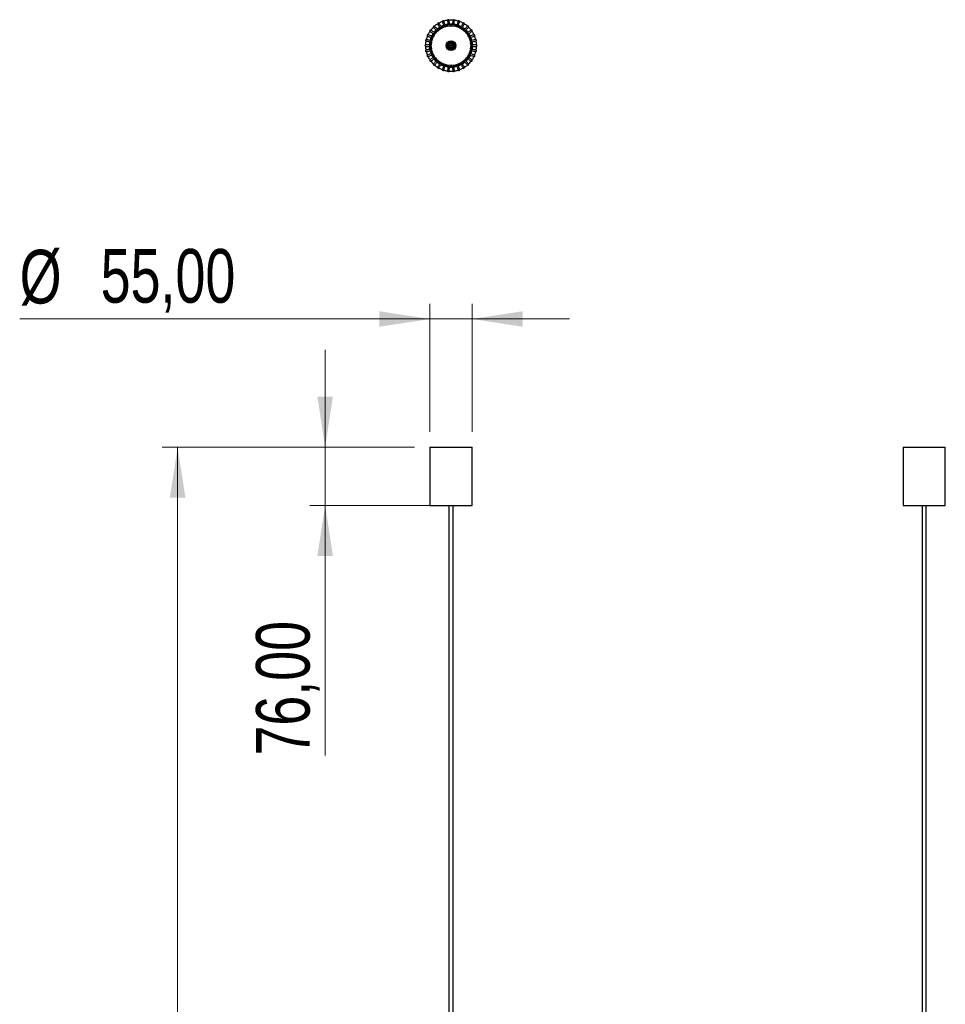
# Model space of a CAD drawing. Header units: millimetres. Extents: x 62 to 123, y 121 to 250.
# Tile 15 of 15: x 62 to 123, y 186 to 250. Entities that reach past the tile are written whole.
import ezdxf

# ---------------------------------------------------------------- set-up
doc = ezdxf.new("R2010")
doc.units = ezdxf.units.MM
doc.header["$PDSIZE"] = -1
doc.styles.add('SLDTEXTSTYLE0', font='TXT', dxfattribs={"width": 0.75})
doc.dimstyles.new('SLDDIMSTYLE0', dxfattribs={"dimtxt": 3.5, "dimasz": 3.302, "dimexe": 0, "dimexo": 0.0625, "dimgap": 0.875, "dimtad": 1, "dimlfac": 20, "dimrnd": 1e-09, "dimzin": 12, "dimdsep": 46, "dimtxsty": 'SLDTEXTSTYLE0', "dimsah": 1, "dimcen": 0.09, "dimadec": 0, "dimazin": 3, "dimtfac": 1, "dimtofl": 0, "dimtmove": 0, "dimatfit": 3, "dimfxl": 0, "dimfrac": 2, "dimtolj": 1, "dimtzin": 12, "dimarcsym": 0})
doc.dimstyles.new('SLDDIMSTYLE1', dxfattribs={"dimtxt": 3.5, "dimasz": 3.302, "dimexe": 0, "dimexo": 0.0625, "dimgap": 0.875, "dimtad": 1, "dimlfac": 20, "dimrnd": 1e-09, "dimzin": 12, "dimdsep": 46, "dimtxsty": 'SLDTEXTSTYLE0', "dimsah": 1, "dimcen": 0.09, "dimadec": 0, "dimazin": 3, "dimtfac": 1, "dimtmove": 0, "dimatfit": 0, "dimfxl": 0, "dimfrac": 2, "dimtolj": 1, "dimtzin": 12, "dimarcsym": 0})

# ---------------------------------------------------------------- blocks, each defined once
blk = doc.blocks.new('_D')
at = {"color": 7, "linetype": 'Continuous', "lineweight": 0}
for p, q in [((87.906, 221.86), (71.452, 221.86)), ((72.452, 221.86), (72.452, 136.86)), ((87.617, 136.86), (71.452, 136.86))]:
    blk.add_line(p, q, dxfattribs=at)
at = {"color": 7, "linetype": 'Continuous', "lineweight": 18}
for points in [[(72.452, 221.86), (71.944, 218.558), (72.96, 218.558)], [(72.452, 136.86), (72.96, 140.162), (71.944, 140.162)]]:
    blk.add_solid(points, dxfattribs=at)
at = {"color": 7, "linetype": 'Continuous', "lineweight": 18, "insert": (67.94, 157.826), "char_height": 3.5, "attachment_point": 1, "rotation": 90, "style": 'SLDTEXTSTYLE0'}
blk.add_mtext('1700,00', dxfattribs=at)
blk = doc.blocks.new('_D_2')
at = {"color": 7, "linetype": 'Continuous', "lineweight": 0}
for p, q in [((88.906, 222.86), (88.906, 231.221)), ((91.656, 222.86), (91.656, 231.221)), ((88.906, 230.221), (62.154, 230.221)), ((91.656, 230.221), (88.906, 230.221)), ((91.656, 230.221), (98.006, 230.221))]:
    blk.add_line(p, q, dxfattribs=at)
at = {"color": 7, "linetype": 'Continuous', "lineweight": 18}
for points in [[(88.906, 230.221), (85.604, 230.729), (85.604, 229.713)], [(91.656, 230.221), (94.958, 229.713), (94.958, 230.729)]]:
    blk.add_solid(points, dxfattribs=at)
at = {"color": 7, "linetype": 'Continuous', "lineweight": 18, "char_height": 3.5, "attachment_point": 1, "style": 'SLDTEXTSTYLE0'}
for s, insert in [('%%c', (62.154, 234.733)), ('55,00', (67.432, 234.786))]:
    blk.add_mtext(s, dxfattribs=dict(at, insert=insert))
blk = doc.blocks.new('_D_3')
at = {"color": 7, "linetype": 'Continuous', "lineweight": 0}
for p, q in [((82.074, 221.86), (82.074, 228.21)), ((87.906, 221.86), (81.074, 221.86)), ((82.074, 221.86), (82.074, 218.06)), ((90.581, 218.06), (81.074, 218.06)), ((82.074, 218.06), (82.074, 201.739))]:
    blk.add_line(p, q, dxfattribs=at)
at = {"color": 7, "linetype": 'Continuous', "lineweight": 18}
for points in [[(82.074, 221.86), (82.582, 225.162), (81.566, 225.162)], [(82.074, 218.06), (81.566, 214.758), (82.582, 214.758)]]:
    blk.add_solid(points, dxfattribs=at)
at = {"color": 7, "linetype": 'Continuous', "lineweight": 18, "insert": (77.563, 201.739), "char_height": 3.5, "attachment_point": 1, "rotation": 90, "style": 'SLDTEXTSTYLE0'}
blk.add_mtext('76,00', dxfattribs=at)

msp = doc.modelspace()

# ---------------------------------------------------------------- linework, layer by layer
at = {"color": 7, "linetype": 'Continuous', "lineweight": 25}
for p, q in [((89.13077, 249.25948), (89.13382, 249.25763)), ((89.40575, 249.47218), (89.409, 249.46913)), ((89.71895, 249.62317), (89.72195, 249.61884)), ((90.05676, 249.70582), (90.05905, 249.70033)), ((90.40446, 249.7165), (90.40563, 249.71012)), ((90.46601, 249.33404), (90.46664, 249.33999)), ((90.74689, 249.65466), (90.74666, 249.64784)), ((91.06909, 249.52295), (91.06736, 249.51621)), ((91.35695, 249.32705), (91.35384, 249.32095)), ((88.74115, 248.68835), (88.74283, 248.68812)), ((88.90599, 248.99436), (88.90847, 248.99347)), ((89.2063, 248.77536), (89.21093, 248.772)), ((89.37795, 248.98472), (89.38195, 248.98028)), ((89.5894, 249.15466), (89.5925, 249.14928)), ((91.59783, 249.07549), (91.59368, 249.07049)), ((91.78115, 248.77924), (91.77645, 248.77562)), ((88.61851, 248.10436), (88.61713, 248.10475)), ((91.53691, 248.37403), (91.53148, 248.37288)), ((91.57821, 248.10605), (91.57254, 248.10605)), ((91.89883, 248.45125), (91.89415, 248.44909)), ((91.94567, 248.1059), (91.94154, 248.10501)), ((91.94395, 248.00765), (91.9457, 248.00732)), ((88.64565, 247.75798), (88.64328, 247.75816)), ((88.7441, 247.42496), (88.74082, 247.42453)), ((89.08227, 247.57689), (89.07631, 247.57423)), ((89.20997, 247.3394), (89.20497, 247.33577)), ((90.28141, 247.84105), (90.28141, 247.7883)), ((90.28141, 247.7883), (90.28141, 247.74105)), ((91.7784, 247.33602), (91.78157, 247.33372)), ((91.82169, 247.42377), (91.81966, 247.42424)), ((91.89645, 247.66301), (91.89908, 247.66187)), ((91.91958, 247.75832), (91.9164, 247.75835)), ((88.90949, 247.11979), (88.90554, 247.1184)), ((89.13454, 246.85569), (89.13027, 246.85309)), ((89.67566, 246.90686), (89.67906, 246.91274)), ((89.92873, 246.80879), (89.93072, 246.81491)), ((90.19561, 246.76139), (90.28141, 246.75855)), ((90.28141, 246.75855), (90.36721, 246.76139)), ((91.35476, 246.79041), (91.35745, 246.78547)), ((91.59513, 247.0409), (91.59834, 247.03726)), ((91.65629, 247.11694), (91.65539, 247.11737)), ((89.40939, 246.64411), (89.40527, 246.64021)), ((89.72208, 246.49419), (89.71859, 246.48906)), ((90.05902, 246.41237), (90.05658, 246.4063)), ((90.40558, 246.40218), (90.40449, 246.3956)), ((90.74677, 246.46405), (90.74713, 246.45751)), ((91.0678, 246.59534), (91.0695, 246.58937)), ((88.90641, 221.86024), (88.90641, 218.06024)), ((88.90641, 221.86024), (90.28141, 221.86024)), ((90.28141, 221.86024), (91.65641, 221.86024)), ((91.65641, 218.06024), (91.65641, 221.86024)), ((119.76665, 221.86024), (119.76665, 218.06024)), ((119.76665, 221.86024), (122.51665, 221.86024)), ((122.51665, 218.06024), (122.51665, 221.86024)), ((88.90641, 218.06024), (90.28141, 218.06024)), ((90.14891, 218.06024), (90.14891, 166.99413)), ((90.28141, 218.06024), (91.65641, 218.06024)), ((90.41391, 166.99413), (90.41391, 218.06024)), ((119.76665, 218.06024), (122.51665, 218.06024)), ((121.00915, 218.06024), (121.00915, 166.99413)), ((121.27415, 166.99413), (121.27415, 218.06024))]:
    msp.add_line(p, q, dxfattribs=at)
at = {"color": 7, "linetype": 'Continuous', "lineweight": 25, "flags": 128}
for points in [[(89.79997, 249.37599), (89.66236, 249.31731), (89.62266, 249.29704)], [(89.83321, 249.27368), (89.6991, 249.21554), (89.67645, 249.20388)], [(90.08492, 249.44724), (89.95853, 249.42345), (89.89507, 249.40689)], [(90.09616, 249.34026), (89.98219, 249.31857), (89.92831, 249.30458)], [(90.37846, 249.45769), (90.2709, 249.46101), (90.18437, 249.45769)], [(90.36721, 249.35071), (90.28141, 249.35355), (90.19561, 249.35071)], [(90.63451, 249.30458), (90.58064, 249.31857), (90.46666, 249.34026)], [(90.66775, 249.40689), (90.5838, 249.42812), (90.47791, 249.44724)], [(90.88638, 249.20388), (90.86373, 249.21554), (90.72962, 249.27368)], [(90.94017, 249.29704), (90.88153, 249.32643), (90.76286, 249.37599)], [(91.18379, 249.13296), (91.14918, 249.16104), (91.02677, 249.24704)], [(89.11608, 248.84091), (89.08621, 248.79463), (89.01903, 248.67283)], [(89.2031, 248.77768), (89.15775, 248.7048), (89.11731, 248.62907)], [(89.3767, 248.98611), (89.33765, 248.94645), (89.26188, 248.85858)], [(89.58984, 249.15388), (89.56843, 249.14009), (89.45102, 249.05302)], [(91.11181, 249.05302), (90.9944, 249.14009), (90.97298, 249.15388)], [(91.30094, 248.85858), (91.22518, 248.94645), (91.18612, 248.98611)], [(91.44552, 248.62907), (91.40508, 248.7048), (91.35972, 248.77768)], [(88.89759, 248.29907), (88.88411, 248.20291), (88.8773, 248.10605)], [(88.8773, 248.00605), (88.88646, 247.8883), (88.89759, 247.81302)], [(88.97836, 248.58147), (88.95182, 248.51016), (88.91838, 248.39689)], [(89.00281, 248.27671), (88.98611, 248.13149), (88.98488, 248.10605)], [(88.98488, 248.00605), (88.98611, 247.98061), (89.00281, 247.83539)], [(89.07663, 248.53772), (89.03842, 248.42818), (89.02361, 248.37452)], [(91.53922, 248.37452), (91.5244, 248.42818), (91.48619, 248.53772)], [(91.57795, 248.10605), (91.57672, 248.13149), (91.56001, 248.27671)], [(91.56001, 247.83539), (91.57672, 247.98061), (91.57795, 248.00605)], [(91.64444, 248.39689), (91.60406, 248.53), (91.58447, 248.58147)], [(91.68552, 248.10605), (91.67636, 248.2238), (91.66524, 248.29907)], [(91.66524, 247.81302), (91.67872, 247.90919), (91.68552, 248.00605)], [(88.91838, 247.71521), (88.95877, 247.5821), (88.97836, 247.53062)], [(89.02361, 247.73758), (89.03842, 247.68392), (89.07663, 247.57438)], [(89.11731, 247.48302), (89.15775, 247.4073), (89.2031, 247.33441)], [(91.35972, 247.33441), (91.40508, 247.4073), (91.44552, 247.48302)], [(91.44675, 247.27118), (91.47662, 247.31746), (91.54379, 247.43927)], [(91.48619, 247.57438), (91.5244, 247.68392), (91.53922, 247.73758)], [(91.58447, 247.53062), (91.611, 247.60194), (91.64444, 247.71521)], [(89.26188, 247.25351), (89.33765, 247.16565), (89.3767, 247.12599)], [(89.37904, 246.97913), (89.41365, 246.95105), (89.53606, 246.86505)], [(89.45102, 247.05908), (89.56843, 246.972), (89.58984, 246.95822)], [(89.62266, 246.81505), (89.68129, 246.78566), (89.79997, 246.73611)], [(89.67645, 246.90822), (89.6991, 246.89656), (89.83321, 246.83842)], [(89.89507, 246.70521), (89.97903, 246.68397), (90.08492, 246.66486)], [(89.92831, 246.80752), (89.98219, 246.79352), (90.09616, 246.77184)], [(90.46666, 246.77184), (90.58064, 246.79352), (90.63451, 246.80752)], [(90.47791, 246.66486), (90.60429, 246.68865), (90.66775, 246.70521)], [(90.72962, 246.83842), (90.86373, 246.89656), (90.88638, 246.90822)], [(90.76286, 246.73611), (90.90047, 246.79478), (90.94017, 246.81505)], [(90.97298, 246.95822), (90.9944, 246.972), (91.11181, 247.05908)], [(91.18612, 247.12599), (91.22518, 247.16565), (91.30094, 247.25351)], [(90.18437, 246.6544), (90.29192, 246.65109), (90.37846, 246.6544)]]:
    msp.add_lwpolyline(points, dxfattribs=at)
at = {"color": 7, "linetype": 'Continuous', "lineweight": 25}
for radius in [1.375, 1.3, 1.295, 0.315, 0.26775, 0.215, 0.2125, 0.205, 0.1425, 0.1325]:
    msp.add_circle((90.28141, 248.05605), radius, dxfattribs=at)
at = {"color": 7, "linetype": 'Continuous'}
msp.add_circle((90.28141, 248.05605), 0.05987, dxfattribs=at)
msp.add_circle((90.28141, 248.05605), 0.05987, dxfattribs=at)
msp.add_circle((90.28141, 248.05605), 0.05987, dxfattribs=at)
msp.add_circle((90.28141, 248.05605), 0.05987, dxfattribs=at)
msp.add_circle((90.28141, 248.05605), 0.05987, dxfattribs=at)
msp.add_circle((90.28141, 248.05605), 0.05987, dxfattribs=at)
msp.add_circle((90.28141, 248.05605), 0.05987, dxfattribs=at)
msp.add_circle((90.28141, 248.05605), 0.05987, dxfattribs=at)
msp.add_circle((90.28141, 248.05605), 0.05987, dxfattribs=at)
msp.add_circle((90.28141, 248.05605), 0.05987, dxfattribs=at)
msp.add_circle((90.28141, 248.05605), 0.05987, dxfattribs=at)
msp.add_circle((90.28141, 248.05605), 0.05987, dxfattribs=at)
msp.add_circle((90.28141, 248.05605), 0.05987, dxfattribs=at)
msp.add_circle((90.28141, 248.05605), 0.05987, dxfattribs=at)
msp.add_circle((90.28141, 248.05605), 0.05987, dxfattribs=at)
msp.add_circle((90.28141, 248.05605), 0.05987, dxfattribs=at)
msp.add_circle((90.28141, 248.05605), 0.05987, dxfattribs=at)
msp.add_circle((90.28141, 248.05605), 0.05987, dxfattribs=at)
msp.add_circle((90.28141, 248.05605), 0.05987, dxfattribs=at)
msp.add_circle((90.28141, 248.05605), 0.05987, dxfattribs=at)
msp.add_circle((90.28141, 248.05605), 0.05987, dxfattribs=at)
msp.add_circle((90.28141, 248.05605), 0.05987, dxfattribs=at)
msp.add_circle((90.28141, 248.05605), 0.05987, dxfattribs=at)
msp.add_circle((90.28141, 248.05605), 0.05987, dxfattribs=at)
msp.add_circle((90.28141, 248.05605), 0.05987, dxfattribs=at)
msp.add_circle((90.28141, 248.05605), 0.05987, dxfattribs=at)
msp.add_circle((90.28141, 248.05605), 0.05987, dxfattribs=at)
msp.add_circle((90.28141, 248.05605), 0.05987, dxfattribs=at)
msp.add_circle((90.28141, 248.05605), 0.05987, dxfattribs=at)
msp.add_circle((90.28141, 248.05605), 0.05987, dxfattribs=at)
at = {"color": 7, "linetype": 'Continuous', "lineweight": 25}
for centre, radius, start, end in [((90.28141, 248.05605), 1.665, 133.715218, 142.3720615), ((89.17735, 249.28224), 0.05, 42, 222.0281221), ((90.28141, 248.05605), 1.665, 121.7306596, 130.3844606), ((90.28141, 248.05605), 1.405, 122.0394263, 129.9605737), ((89.45641, 249.48499), 0.05, 30, 210.0281221), ((90.28141, 248.05605), 1.665, 109.7439853, 118.3941148), ((89.77154, 249.62529), 0.05, 18, 198.0281221), ((90.28141, 248.05605), 1.665, 97.7545604, 106.4006569), ((90.10894, 249.69701), 0.05, 6, 186.0281221), ((90.28141, 248.05605), 1.665, 85.7618807, 94.4038515), ((90.45389, 249.69701), 0.05, 354, 174.0281221), ((90.28141, 248.05605), 1.665, 73.7656024, 82.4035969), ((90.79129, 249.62529), 0.05, 342, 162.0281221), ((90.28141, 248.05605), 1.665, 61.7655605, 70.3999226), ((91.10641, 249.48499), 0.05, 330, 150.0281221), ((90.28141, 248.05605), 1.665, 49.7617767, 58.3929853), ((91.38548, 249.28224), 0.05, 318, 138.0281221), ((90.28141, 248.05605), 1.665, 37.7544545, 46.3830627), ((90.28141, 248.05605), 1.665, 157.6809559, 166.3411122), ((88.77406, 248.72716), 0.05, 66, 246.0281221), ((90.28141, 248.05605), 1.665, 145.6983896, 154.3574102), ((88.94654, 249.02589), 0.05, 54, 234.0281221), ((90.28141, 248.05605), 1.405, 134.0394263, 141.9605737), ((90.28141, 248.05605), 1.405, 38.0394263, 45.9605737), ((90.28141, 248.05605), 1.405, 26.0394263, 33.9605737), ((91.61629, 249.02589), 0.05, 306, 126.0281221), ((90.28141, 248.05605), 1.665, 25.7439641, 34.3705464), ((91.78876, 248.72716), 0.05, 294, 114.0281221), ((90.28141, 248.05605), 1.665, 13.7308173, 22.3559311), ((88.63141, 248.05605), 0.05, 90, 270.0281221), ((90.28141, 248.05605), 1.665, 181.6474108, 190.3064314), ((90.28141, 248.05605), 1.665, 169.6637088, 178.3238651), ((88.66747, 248.3991), 0.05, 78, 258.0281221), ((91.89536, 248.3991), 0.05, 282, 102.0281221), ((90.28141, 248.05605), 1.665, 1.7156362, 10.339803), ((90.28141, 248.05605), 1.665, 349.6991179, 358.3228225), ((91.93141, 248.05605), 0.05, 270, 90.0281221), ((88.66747, 247.71299), 0.05, 102, 282.0281221), ((90.28141, 248.05605), 1.665, 193.6327595, 202.289603), ((88.77406, 247.38493), 0.05, 114, 294.0281221), ((90.28141, 248.05605), 1.665, 205.6203604, 214.2741614), ((90.28141, 248.05605), 1.405, 206.0394263, 213.9605737), ((90.28141, 248.05605), 1.665, 325.6650179, 334.2891848), ((91.78876, 247.38493), 0.05, 246, 66.0281221), ((90.28141, 248.05605), 1.665, 337.6819984, 346.305703), ((91.89536, 247.71299), 0.05, 258, 78.0281221), ((88.94654, 247.0862), 0.05, 126, 306.0281221), ((90.28141, 248.05605), 1.665, 217.6107062, 226.2608357), ((89.17735, 246.82986), 0.05, 138, 318.0281221), ((90.28141, 248.05605), 1.405, 218.0394263, 225.9605737), ((90.28141, 248.05605), 1.665, 229.6041641, 238.2502606), ((90.28141, 248.05605), 1.405, 302.0394263, 309.9605737), ((90.28141, 248.05605), 1.665, 301.6342746, 310.2608569), ((90.28141, 248.05605), 1.405, 314.0394263, 321.9605737), ((91.38548, 246.82986), 0.05, 222, 42.0281221), ((90.28141, 248.05605), 1.665, 313.6488899, 322.2740037), ((91.61629, 247.0862), 0.05, 234, 54.0281221), ((89.45641, 246.62711), 0.05, 150, 330.0281221), ((90.28141, 248.05605), 1.665, 241.6009694, 250.2429403), ((89.77154, 246.48681), 0.05, 162, 342.0281221), ((90.28141, 248.05605), 1.665, 253.601224, 262.2392186), ((90.10894, 246.41509), 0.05, 174, 354.0281221), ((90.28141, 248.05605), 1.665, 265.6048984, 274.2392604), ((90.45389, 246.41509), 0.05, 186, 6.0281221), ((90.28141, 248.05605), 1.665, 277.6118357, 286.2430443), ((90.79129, 246.48681), 0.05, 198, 18.0281221), ((90.28141, 248.05605), 1.665, 289.6217582, 298.2503664), ((91.10641, 246.62711), 0.05, 210, 30.0281221)]:
    msp.add_arc(centre, radius, start, end, dxfattribs=at)
for points, knots in [([(89.14019, 249.24878), (89.14265, 249.24605), (89.14751, 249.24065), (89.18421, 249.19989), (89.2407, 249.13715), (89.29066, 249.08167), (89.3254, 249.04309), (89.32996, 249.03802)], [0, 0, 0, 0, 0.25189752, 0.49674514, 0.73449407, 0.96515014, 1, 1, 1, 1]), ([(89.39918, 249.1106), (89.38195, 249.12972), (89.33326, 249.1838), (89.27509, 249.24841), (89.22455, 249.30454), (89.21793, 249.31189), (89.21451, 249.31569)], [0, 0, 0, 0, 0.14428149, 0.40789826, 0.69316944, 1, 1, 1, 1]), ([(89.41311, 249.45999), (89.41495, 249.4568), (89.41858, 249.45052), (89.44601, 249.40302), (89.48821, 249.32992), (89.52566, 249.26506), (89.55174, 249.21989), (89.55526, 249.21378)], [0, 0, 0, 0, 0.25159475, 0.49614807, 0.73361123, 0.96399005, 1, 1, 1, 1]), ([(89.63888, 249.26895), (89.62559, 249.29196), (89.58878, 249.35572), (89.54497, 249.43161), (89.50722, 249.49699), (89.50228, 249.50555), (89.49971, 249.50999)], [0, 0, 0, 0, 0.14813638, 0.4105656, 0.69455167, 1, 1, 1, 1]), ([(89.72398, 249.60984), (89.72512, 249.60634), (89.72736, 249.59944), (89.74431, 249.54727), (89.77039, 249.467), (89.79357, 249.39568), (89.80973, 249.34595), (89.81194, 249.33914)], [0, 0, 0, 0, 0.25145053, 0.49586368, 0.73319072, 0.9634375, 1, 1, 1, 1]), ([(89.9057, 249.37417), (89.89728, 249.40009), (89.87431, 249.4708), (89.84705, 249.55469), (89.82373, 249.62646), (89.82067, 249.63587), (89.81909, 249.64074)], [0, 0, 0, 0, 0.15135683, 0.41279394, 0.69570641, 1, 1, 1, 1]), ([(90.05922, 249.69178), (90.0596, 249.68812), (90.06036, 249.6809), (90.06609, 249.62635), (90.07491, 249.54242), (90.08275, 249.46784), (90.08822, 249.41585), (90.08896, 249.40874)], [0, 0, 0, 0, 0.251463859, 0.495889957, 0.733229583, 0.963488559, 1, 1, 1, 1]), ([(90.18813, 249.42188), (90.18522, 249.44956), (90.17739, 249.52408), (90.16812, 249.61227), (90.16024, 249.68729), (90.1592, 249.69713), (90.15867, 249.70224)], [0, 0, 0, 0, 0.15396001, 0.41459517, 0.69663981, 1, 1, 1, 1]), ([(90.40416, 249.70224), (90.40377, 249.69858), (90.40302, 249.69136), (90.39728, 249.63681), (90.38846, 249.55286), (90.38063, 249.47841), (90.37519, 249.42657), (90.37445, 249.41958)], [0, 0, 0, 0, 0.251634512, 0.496226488, 0.733727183, 0.964142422, 1, 1, 1, 1]), ([(90.47402, 249.4102), (90.47697, 249.43831), (90.48485, 249.51328), (90.49416, 249.60183), (90.50204, 249.67683), (90.50308, 249.68668), (90.50361, 249.69178)], [0, 0, 0, 0, 0.15595945, 0.41597866, 0.69735674, 1, 1, 1, 1]), ([(90.74374, 249.64074), (90.7426, 249.63724), (90.74036, 249.63034), (90.72341, 249.57818), (90.69732, 249.49788), (90.67426, 249.42692), (90.65824, 249.3776), (90.65615, 249.37116)], [0, 0, 0, 0, 0.25196308, 0.49687443, 0.73468523, 0.96540133, 1, 1, 1, 1]), ([(90.75108, 249.33973), (90.75991, 249.36691), (90.7833, 249.43891), (90.8109, 249.52383), (90.8342, 249.59554), (90.83726, 249.60496), (90.83884, 249.60984)], [0, 0, 0, 0, 0.1573652, 0.41695134, 0.6978608, 1, 1, 1, 1]), ([(91.06311, 249.50999), (91.06127, 249.5068), (91.05764, 249.50051), (91.03022, 249.45303), (90.988, 249.37989), (90.95086, 249.31557), (90.92514, 249.27101), (90.92195, 249.26549)], [0, 0, 0, 0, 0.25245095, 0.49783652, 0.7361078, 0.96727063, 1, 1, 1, 1]), ([(91.00746, 249.21359), (91.02183, 249.23849), (91.05978, 249.30422), (91.1045, 249.38168), (91.1422, 249.44697), (91.14715, 249.45555), (91.14971, 249.45999)], [0, 0, 0, 0, 0.15818396, 0.41751788, 0.69815438, 1, 1, 1, 1]), ([(91.34832, 249.31569), (91.34586, 249.31296), (91.341, 249.30756), (91.30431, 249.26682), (91.24778, 249.20403), (91.1984, 249.14919), (91.16433, 249.11135), (91.1604, 249.10699)], [0, 0, 0, 0, 0.25310035, 0.49911714, 0.73800134, 0.96975881, 1, 1, 1, 1]), ([(91.23216, 249.03723), (91.25143, 249.05864), (91.30225, 249.11508), (91.36213, 249.18158), (91.41257, 249.23761), (91.4192, 249.24497), (91.42264, 249.24878)], [0, 0, 0, 0, 0.1584192, 0.41768064, 0.69823872, 1, 1, 1, 1]), ([(88.75373, 248.68149), (88.75709, 248.67999), (88.76372, 248.67704), (88.81381, 248.65474), (88.89099, 248.62037), (88.95848, 248.59033), (89.00508, 248.56958), (89.01053, 248.56715)], [0, 0, 0, 0, 0.25298694, 0.4988935, 0.73767067, 0.96932429, 1, 1, 1, 1]), ([(89.05038, 248.65887), (89.02551, 248.66995), (88.95762, 248.70017), (88.87706, 248.73604), (88.80812, 248.76673), (88.79908, 248.77076), (88.7944, 248.77284)], [0, 0, 0, 0, 0.15121666, 0.41269695, 0.69565615, 1, 1, 1, 1]), ([(88.91715, 248.98544), (88.92012, 248.98328), (88.926, 248.97901), (88.97036, 248.94678), (89.03868, 248.89714), (89.09882, 248.85345), (89.1405, 248.82316), (89.14572, 248.81937)], [0, 0, 0, 0, 0.25236069, 0.49765852, 0.73584461, 0.96692479, 1, 1, 1, 1]), ([(89.201, 248.90282), (89.17954, 248.91841), (89.12001, 248.96166), (89.04915, 249.01314), (88.98807, 249.05752), (88.98007, 249.06333), (88.97592, 249.06634)], [0, 0, 0, 0, 0.14794297, 0.41043177, 0.69448232, 1, 1, 1, 1]), ([(91.5869, 249.06634), (91.58392, 249.06418), (91.57805, 249.05991), (91.5337, 249.02769), (91.46531, 248.978), (91.40609, 248.93498), (91.36544, 248.90544), (91.36119, 248.90236)], [0, 0, 0, 0, 0.25391434, 0.50072234, 0.74037482, 0.97287764, 1, 1, 1, 1]), ([(91.41556, 248.81825), (91.4388, 248.83514), (91.50018, 248.87973), (91.57252, 248.93229), (91.63352, 248.9766), (91.64153, 248.98243), (91.64568, 248.98544)], [0, 0, 0, 0, 0.15807114, 0.41743981, 0.69811392, 1, 1, 1, 1]), ([(91.76843, 248.77284), (91.76506, 248.77134), (91.75842, 248.76839), (91.70836, 248.7461), (91.63108, 248.71169), (91.56487, 248.68221), (91.51969, 248.6621), (91.51558, 248.66027)], [0, 0, 0, 0, 0.25489689, 0.50265994, 0.74323977, 0.97664229, 1, 1, 1, 1]), ([(91.54978, 248.56603), (91.57583, 248.57763), (91.64495, 248.6084), (91.72648, 248.6447), (91.79536, 248.67537), (91.80441, 248.6794), (91.8091, 248.68149)], [0, 0, 0, 0, 0.15713684, 0.41679333, 0.69777892, 1, 1, 1, 1]), ([(88.91451, 248.10605), (88.88626, 248.10605), (88.81089, 248.10605), (88.72186, 248.10605), (88.64645, 248.10605), (88.63654, 248.10605), (88.63141, 248.10605)], [0, 0, 0, 0, 0.155893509, 0.415933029, 0.6973331, 1, 1, 1, 1]), ([(88.63141, 248.00605), (88.6351, 248.00605), (88.64236, 248.00605), (88.69716, 248.00605), (88.78175, 248.00605), (88.85434, 248.00605), (88.90392, 248.00605), (88.90853, 248.00605)], [0, 0, 0, 0, 0.25474387, 0.50235817, 0.74279357, 0.97605597, 1, 1, 1, 1]), ([(88.65707, 248.3502), (88.66068, 248.34943), (88.66778, 248.34792), (88.7214, 248.33652), (88.80408, 248.31895), (88.87577, 248.30371), (88.92503, 248.29324), (88.93027, 248.29213)], [0, 0, 0, 0, 0.25377984, 0.5004571, 0.73998262, 0.97236228, 1, 1, 1, 1]), ([(88.95354, 248.38941), (88.92634, 248.39519), (88.85307, 248.41077), (88.76635, 248.4292), (88.69256, 248.44489), (88.68288, 248.44694), (88.67787, 248.44801)], [0, 0, 0, 0, 0.15386146, 0.41452698, 0.69660448, 1, 1, 1, 1]), ([(91.88496, 248.44801), (91.88136, 248.44724), (91.87425, 248.44573), (91.82065, 248.43434), (91.73792, 248.41675), (91.6668, 248.40164), (91.61817, 248.3913), (91.61353, 248.39032)], [0, 0, 0, 0, 0.25457851, 0.50203208, 0.74231142, 0.97542239, 1, 1, 1, 1]), ([(91.62902, 248.29137), (91.65659, 248.29723), (91.73025, 248.31289), (91.81728, 248.33139), (91.89105, 248.34707), (91.90073, 248.34913), (91.90575, 248.3502)], [0, 0, 0, 0, 0.15561007, 0.41573691, 0.69723147, 1, 1, 1, 1]), ([(91.64981, 248.00605), (91.67753, 248.00605), (91.75236, 248.00605), (91.84095, 248.00605), (91.91639, 248.00605), (91.92628, 248.00605), (91.93141, 248.00605)], [0, 0, 0, 0, 0.15348127, 0.41426392, 0.69646816, 1, 1, 1, 1]), ([(91.93141, 248.10605), (91.92773, 248.10605), (91.92047, 248.10605), (91.86565, 248.10605), (91.78113, 248.10605), (91.70774, 248.10605), (91.65726, 248.10605), (91.6518, 248.10605)], [0, 0, 0, 0, 0.2536421, 0.50018548, 0.73958101, 0.97183454, 1, 1, 1, 1]), ([(88.93485, 247.82094), (88.90691, 247.81501), (88.83287, 247.79927), (88.74553, 247.7807), (88.67178, 247.76503), (88.66209, 247.76297), (88.65707, 247.7619)], [0, 0, 0, 0, 0.15732528, 0.41692372, 0.69784648, 1, 1, 1, 1]), ([(88.67787, 247.66409), (88.68147, 247.66485), (88.68858, 247.66636), (88.74218, 247.67776), (88.82492, 247.69534), (88.89593, 247.71044), (88.94443, 247.72075), (88.94896, 247.72171)], [0, 0, 0, 0, 0.25472878, 0.50232841, 0.74274957, 0.97599815, 1, 1, 1, 1]), ([(89.01364, 247.54633), (88.98737, 247.53464), (88.91804, 247.50377), (88.83634, 247.46739), (88.76746, 247.43673), (88.75842, 247.4327), (88.75373, 247.43061)], [0, 0, 0, 0, 0.15816579, 0.4175053, 0.69814786, 1, 1, 1, 1]), ([(88.7944, 247.33926), (88.79777, 247.34075), (88.8044, 247.34371), (88.85448, 247.366), (88.9317, 247.40039), (88.99866, 247.4302), (89.04467, 247.45068), (89.04956, 247.45286)], [0, 0, 0, 0, 0.253773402, 0.500444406, 0.739963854, 0.972337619, 1, 1, 1, 1]), ([(91.51459, 247.45227), (91.53871, 247.44153), (91.60581, 247.41166), (91.68574, 247.37607), (91.75471, 247.34536), (91.76375, 247.34134), (91.76843, 247.33926)], [0, 0, 0, 0, 0.14736171, 0.41002958, 0.6942739, 1, 1, 1, 1]), ([(91.8091, 247.43061), (91.80574, 247.43211), (91.7991, 247.43506), (91.74901, 247.45737), (91.67186, 247.49171), (91.6039, 247.52197), (91.55677, 247.54296), (91.55081, 247.54561)], [0, 0, 0, 0, 0.25227601, 0.49749153, 0.73559769, 0.96660033, 1, 1, 1, 1]), ([(91.61116, 247.72228), (91.6377, 247.71664), (91.71028, 247.70122), (91.79645, 247.6829), (91.87027, 247.66721), (91.87995, 247.66515), (91.88496, 247.66409)], [0, 0, 0, 0, 0.15073739, 0.41236533, 0.6954843, 1, 1, 1, 1]), ([(91.90575, 247.7619), (91.90215, 247.76267), (91.89505, 247.76418), (91.84142, 247.77558), (91.75878, 247.79314), (91.68645, 247.80852), (91.63646, 247.81914), (91.63054, 247.8204)], [0, 0, 0, 0, 0.25287605, 0.49867481, 0.73734731, 0.96889939, 1, 1, 1, 1]), ([(89.14744, 247.29398), (89.12414, 247.27704), (89.0627, 247.2324), (88.9903, 247.17981), (88.92931, 247.13549), (88.9213, 247.12967), (88.91715, 247.12665)], [0, 0, 0, 0, 0.15842075, 0.41768171, 0.69823928, 1, 1, 1, 1]), ([(88.97592, 247.04575), (88.9789, 247.04792), (88.98478, 247.05218), (89.02913, 247.08441), (89.09748, 247.13407), (89.15725, 247.17749), (89.19852, 247.20747), (89.20334, 247.21098)], [0, 0, 0, 0, 0.25298589, 0.49889142, 0.73766759, 0.96932025, 1, 1, 1, 1]), ([(89.33053, 247.07471), (89.31131, 247.05336), (89.26054, 246.99697), (89.2007, 246.93052), (89.15025, 246.87449), (89.14362, 246.86713), (89.14019, 246.86332)], [0, 0, 0, 0, 0.15809259, 0.41745465, 0.69812161, 1, 1, 1, 1]), ([(89.21451, 246.7964), (89.21697, 246.79914), (89.22183, 246.80453), (89.25852, 246.84529), (89.31503, 246.90804), (89.36476, 246.96328), (89.39924, 247.00157), (89.40356, 247.00637)], [0, 0, 0, 0, 0.25236242, 0.49766194, 0.73584966, 0.96693143, 1, 1, 1, 1]), ([(89.55506, 246.89796), (89.54079, 246.87325), (89.50296, 246.80773), (89.45833, 246.73043), (89.42063, 246.66513), (89.41568, 246.65655), (89.41311, 246.65211)], [0, 0, 0, 0, 0.15718057, 0.41682359, 0.69779459, 1, 1, 1, 1]), ([(89.49971, 246.60211), (89.50156, 246.60529), (89.50519, 246.61158), (89.53261, 246.65908), (89.57482, 246.73219), (89.61215, 246.79685), (89.63811, 246.84181), (89.64151, 246.84771)], [0, 0, 0, 0, 0.25190007, 0.49675018, 0.73450152, 0.96515992, 1, 1, 1, 1]), ([(89.81142, 246.77137), (89.80271, 246.74455), (89.77943, 246.67291), (89.75193, 246.58828), (89.72863, 246.51655), (89.72557, 246.50714), (89.72398, 246.50226)], [0, 0, 0, 0, 0.15568071, 0.41578578, 0.6972568, 1, 1, 1, 1]), ([(89.81909, 246.47135), (89.82023, 246.47486), (89.82247, 246.48176), (89.83942, 246.53392), (89.8655, 246.6142), (89.88864, 246.68542), (89.90476, 246.73503), (89.90694, 246.74174)], [0, 0, 0, 0, 0.25159675, 0.49615202, 0.73361708, 0.96399774, 1, 1, 1, 1]), ([(90.08853, 246.69923), (90.08567, 246.67206), (90.0779, 246.59807), (90.06867, 246.5103), (90.06079, 246.43525), (90.05975, 246.42541), (90.05922, 246.42031)], [0, 0, 0, 0, 0.15160974, 0.41296894, 0.69579709, 1, 1, 1, 1]), ([(90.15867, 246.40986), (90.15905, 246.41352), (90.15981, 246.42074), (90.16554, 246.47527), (90.17437, 246.55929), (90.18211, 246.63288), (90.18746, 246.68377), (90.18809, 246.68984)], [0, 0, 0, 0, 0.25280262, 0.49853001, 0.7371332, 0.96861805, 1, 1, 1, 1]), ([(90.37455, 246.69161), (90.37751, 246.66344), (90.38539, 246.58841), (90.39471, 246.49981), (90.40259, 246.42481), (90.40362, 246.41496), (90.40416, 246.40986)], [0, 0, 0, 0, 0.15622311, 0.41616109, 0.69745128, 1, 1, 1, 1]), ([(90.50361, 246.42031), (90.50323, 246.42397), (90.50247, 246.43119), (90.49673, 246.48574), (90.48791, 246.56969), (90.48009, 246.64411), (90.47464, 246.69592), (90.47391, 246.70287)], [0, 0, 0, 0, 0.25167628, 0.49630886, 0.73384898, 0.96430247, 1, 1, 1, 1]), ([(90.65656, 246.73966), (90.66518, 246.71313), (90.68836, 246.64178), (90.71579, 246.55739), (90.73909, 246.48565), (90.74215, 246.47623), (90.74374, 246.47135)], [0, 0, 0, 0, 0.1543189, 0.4148435, 0.6967685, 1, 1, 1, 1]), ([(90.83884, 246.50226), (90.83771, 246.50576), (90.83546, 246.51266), (90.81851, 246.56483), (90.79243, 246.64509), (90.76926, 246.7164), (90.75312, 246.7661), (90.75091, 246.77289)], [0, 0, 0, 0, 0.25148052, 0.49592281, 0.73327816, 0.96355238, 1, 1, 1, 1]), ([(90.92283, 246.84509), (90.9365, 246.8214), (90.97373, 246.75692), (91.01787, 246.68046), (91.0556, 246.61512), (91.06055, 246.60655), (91.06311, 246.60211)], [0, 0, 0, 0, 0.15181277, 0.41310942, 0.69586989, 1, 1, 1, 1]), ([(91.14971, 246.65211), (91.14787, 246.65529), (91.14424, 246.66158), (91.11682, 246.70908), (91.07462, 246.78217), (91.03712, 246.84713), (91.01097, 246.89241), (91.00739, 246.89862)], [0, 0, 0, 0, 0.25144212, 0.49584708, 0.73316618, 0.96340525, 1, 1, 1, 1]), ([(91.16186, 247.00349), (91.17971, 246.98366), (91.22906, 246.92885), (91.28776, 246.86366), (91.33827, 246.80756), (91.34489, 246.80021), (91.34832, 246.7964)], [0, 0, 0, 0, 0.14869178, 0.4109499, 0.69475081, 1, 1, 1, 1]), ([(91.42264, 246.86332), (91.42017, 246.86605), (91.41532, 246.87145), (91.37861, 246.91221), (91.32214, 246.97493), (91.27201, 247.0306), (91.23709, 247.06939), (91.23235, 247.07465)], [0, 0, 0, 0, 0.25156117, 0.49608185, 0.73351332, 0.9638614, 1, 1, 1, 1]), ([(91.3633, 247.20821), (91.38424, 247.193), (91.44323, 247.15014), (91.51366, 247.09897), (91.57476, 247.05457), (91.58276, 247.04876), (91.5869, 247.04575)], [0, 0, 0, 0, 0.14493934, 0.40835345, 0.69340532, 1, 1, 1, 1]), ([(91.64568, 247.12665), (91.6427, 247.12882), (91.63683, 247.13308), (91.59246, 247.16532), (91.52416, 247.21494), (91.46372, 247.25886), (91.42168, 247.2894), (91.41613, 247.29343)], [0, 0, 0, 0, 0.25183856, 0.49662888, 0.73432217, 0.96492425, 1, 1, 1, 1])]:
    msp.add_open_spline(points, degree=3, knots=knots, dxfattribs=at)
at = {"color": 7, "linetype": 'Continuous'}
msp.add_point((90.28141, 248.05605), dxfattribs=at)

# ---------------------------------------------------------------- dimensions: what is measured, and where the dimension line sits
at = {"color": 7, "linetype": 'Continuous', "lineweight": 18}
dim = msp.add_linear_dim(base=(88.90641, 230.22115), p1=(91.65641, 221.86024), p2=(88.90641, 221.86024), text='%%c<>', dimstyle='SLDDIMSTYLE1', dxfattribs=at)
dim.commit()
dim.dimension.update_dxf_attribs({"geometry": '_D_2', "text_midpoint": (70.61175, 230.22115), "dimtype": 160})
for base, p2, dimstyle, picture, middle in [((82.07427, 218.06024), (91.58141, 218.06024), 'SLDDIMSTYLE1', '_D_3', (82.07427, 207.55748)), ((72.45156, 136.86024), (88.6171, 136.86024), 'SLDDIMSTYLE0', '_D', (72.45156, 166.23097))]:
    dim = msp.add_linear_dim(base=base, p1=(88.90641, 221.86024), p2=p2, angle=90, dimstyle=dimstyle, dxfattribs=at)
    dim.commit()
    dim.dimension.update_dxf_attribs({"geometry": picture, "text_midpoint": middle, "dimtype": 160})

doc.saveas('drawing.dxf')
